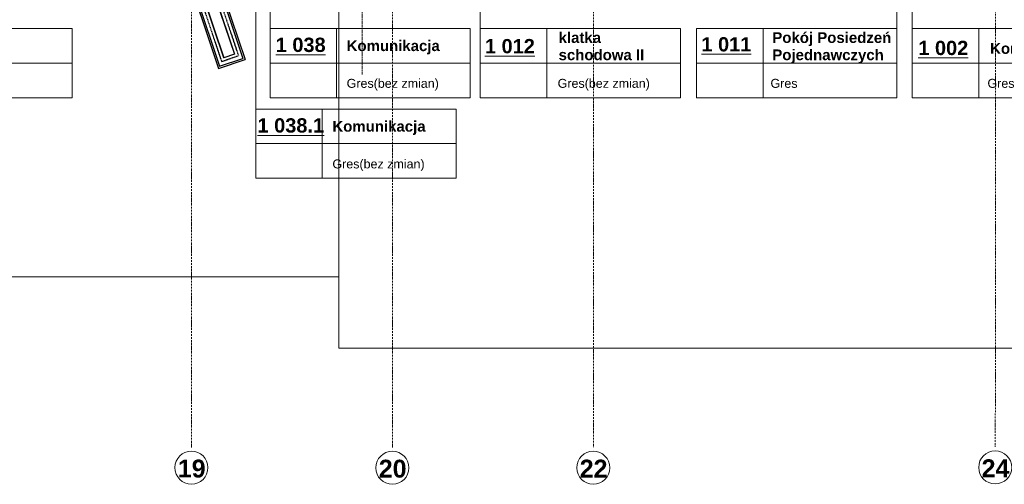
# Model space of a CAD drawing. Header units: millimetres. Extents: x -8642 to 28269, y -6609 to 3701.
# Tile 139 of 256: x 3619 to 5383, y -6231 to -5399. Entities that reach past the tile are written whole.
import ezdxf
from ezdxf.enums import TextEntityAlignment as Align

# ---------------------------------------------------------------- set-up
doc = ezdxf.new("R2010")
doc.units = ezdxf.units.MM
doc.header["$LTSCALE"] = 1000
doc.header["$MEASUREMENT"] = 0
for name, pattern in [('rzut 1 pietra$0$ArchiTECH.PC 1. Line Type', [0.004, 0.003, -0.001]), ('rzut 1 pietra$0$ArchiTECH.PC 2. Line Type', [0.0025, 0.0015, -0.001]), ('rzut 1 pietra$0$ArchiTECH.PC 5. Line Type', [0.0053, 0.003, -0.001, 0.0003, -0.001]), ('rzut 1 pietra$0$ArchiTECH.PC Solid Line Type', [0]), ('SUFIT_1 PIETRO$0$ArchiTECH.PC 2. Line Type', [0.0025, 0.0015, -0.001]), ('SUFIT_1 PIETRO$0$ArchiTECH.PC Solid Line Type', [0])]:
    doc.linetypes.add(name, pattern=pattern)
doc.layers.add('_Etapy_opis', color=7, linetype='Continuous', lineweight=18)
doc.layers.add('IS_ARCH', color=254, linetype='Continuous', lineweight=18)
doc.layers.add('SUFIT_1 PIETRO$0$ELEM KONSTRUKCJI - inwent', color=254, linetype='Continuous')
doc.layers.add('SUFIT_1 PIETRO$0$Kalka 1', color=254, linetype='Continuous')
doc.styles.add('rzut 1 pietra$0$ArchiTECHStyle1', font='arial.ttf', dxfattribs={"height": 0.16})
doc.styles.add('rzut 1 pietra$0$ArchiTECHStyle3', font='arialbd.ttf', dxfattribs={"height": 0.192})

msp = doc.modelspace()

# ---------------------------------------------------------------- linework, layer by layer
at = {"layer": '_Etapy_opis', "color": 5}
msp.add_lwpolyline([(3477.8, -3961.2), (3141.9, -3007), (5530.3, -3007), (5741.1, -2653.1), (9611.1, -4017.9), (7982.1, -5987.2), (4191, -5987.2), (4191.2, -3961.2)], close=True, dxfattribs=at)
at = {"layer": '_Etapy_opis', "color": 3}
msp.add_lwpolyline([(3387.8, -3694.2), (-3457.8, -3694.2), (-3457.8, -5859.5), (4191.2, -5859.5), (4191.2, -3961.3), (3489.6, -3961.2), (3387.8, -3694.2)], dxfattribs=at)
at = {"layer": 'IS_ARCH', "linetype": 'rzut 1 pietra$0$ArchiTECH.PC 5. Line Type'}
for p, q in [((3927.5, -3084.1), (3927.2, -6165.1)), ((4287.5, -3084.1), (4287.2, -6164.9)), ((4647.5, -3084.2), (4647.2, -6164.6)), ((5367.5, -3088.3), (5367.2, -6164))]:
    msp.add_line(p, q, dxfattribs=at)
at = {"layer": 'IS_ARCH', "linetype": 'rzut 1 pietra$0$ArchiTECH.PC Solid Line Type'}
for p, q in [((4067.8, -5414.7), (4067.8, -4536.4)), ((5218.3, -5414.7), (5218.3, -4562.8)), ((5190.9, -5414.7), (5190.9, -5041)), ((4042.3, -5559), (4042.3, -5162.2)), ((4444.3, -5414.7), (4444.3, -5189.8)), ((3927.6, -5343), (3975.7, -5486.1)), ((3930.4, -5342.1), (3977.6, -5482.3)), ((3940.3, -5333.7), (3985.2, -5467.1)), ((3985.1, -5467), (3941.7, -5337.9)), ((3961.4, -5333.7), (4004.1, -5460.7)), ((3962.8, -5338), (4004.1, -5460.7)), ((3978.1, -5345.9), (4019.3, -5468.3)), ((3981, -5345), (4023.1, -5470.2)), ((3354.6, -5414.7), (3713.4, -5414.7)), ((3713.4, -5414.7), (3713.4, -5538.6)), ((4067.8, -5414.7), (4426.6, -5414.7)), ((4067.8, -5414.7), (4067.8, -5538.6)), ((4187.1, -5414.7), (4187.1, -5538.6)), ((4426.6, -5414.7), (4426.6, -5538.6)), ((4444.3, -5414.7), (4803.1, -5414.7)), ((4444.3, -5414.7), (4444.3, -5538.6)), ((4563.5, -5414.7), (4563.5, -5538.6)), ((4803.1, -5414.7), (4803.1, -5538.6)), ((4832.1, -5414.7), (5190.9, -5414.7)), ((4832.1, -5414.7), (4832.1, -5538.6)), ((4951.4, -5414.7), (4951.4, -5538.6)), ((5190.9, -5414.7), (5190.9, -5538.6)), ((5218.3, -5414.7), (5577.1, -5414.7)), ((5218.3, -5414.7), (5218.3, -5538.6)), ((5337.5, -5414.7), (5337.5, -5538.6)), ((4004.1, -5460.7), (3985.1, -5467)), ((3354.6, -5476.6), (3713.4, -5476.6)), ((3975.7, -5486.1), (4023.1, -5470.2)), ((3977.6, -5482.3), (4019.3, -5468.3)), ((4067.8, -5476.6), (4426.6, -5476.6)), ((4444.3, -5476.6), (4803.1, -5476.6)), ((4832.1, -5476.6), (5190.9, -5476.6)), ((5218.3, -5476.6), (5577.1, -5476.6)), ((3354.6, -5538.6), (3713.4, -5538.6)), ((4067.8, -5538.6), (4426.6, -5538.6)), ((4444.3, -5538.6), (4803.1, -5538.6)), ((4832.1, -5538.6), (5190.9, -5538.6)), ((5218.3, -5538.6), (5577.1, -5538.6)), ((4042.3, -5559), (4401.1, -5559)), ((4042.3, -5559), (4042.3, -5682.9)), ((4161.5, -5559), (4161.5, -5682.9)), ((4401.1, -5559), (4401.1, -5682.9)), ((4042.3, -5620.9), (4401.1, -5620.9)), ((4042.3, -5682.9), (4401.1, -5682.9))]:
    msp.add_line(p, q, dxfattribs=at)
at = {"layer": 'IS_ARCH', "linetype": 'rzut 1 pietra$0$ArchiTECH.PC 2. Line Type'}
for p, q in [((3934.1, -5333.9), (3981.1, -5473.7)), ((3967.6, -5333.2), (4011.4, -5463.4)), ((3981.1, -5473.7), (4011.4, -5463.4))]:
    msp.add_line(p, q, dxfattribs=at)
at = {"layer": 'IS_ARCH', "linetype": 'rzut 1 pietra$0$ArchiTECH.PC 1. Line Type'}
msp.add_line((4232.7, -5344.8), (4232.9, -5497.8), dxfattribs=at)
at = {"layer": 'IS_ARCH', "linetype": 'rzut 1 pietra$0$ArchiTECH.PC Solid Line Type'}
for centre in [(3927, -6201), (4287, -6201.2), (4647, -6201.1), (5367, -6200.6)]:
    msp.add_circle(centre, 29.6, dxfattribs=at)
at = {"layer": 'SUFIT_1 PIETRO$0$ELEM KONSTRUKCJI - inwent', "linetype": 'SUFIT_1 PIETRO$0$ArchiTECH.PC Solid Line Type'}
for p, q in [((3985.1, -5467.1), (3941.7, -5338)), ((3962.8, -5338.1), (4004.1, -5460.7)), ((4004.1, -5460.7), (3985.1, -5467.1))]:
    msp.add_line(p, q, dxfattribs=at)
at = {"layer": 'SUFIT_1 PIETRO$0$Kalka 1', "linetype": 'SUFIT_1 PIETRO$0$ArchiTECH.PC Solid Line Type'}
for p, q in [((3927.6, -5343.1), (3975.7, -5486.2)), ((3930.4, -5342.2), (3977.6, -5482.4)), ((3940.3, -5333.7), (3985.2, -5467.2)), ((3961.4, -5333.7), (4004.1, -5460.8)), ((3978.1, -5346), (4019.3, -5468.4)), ((3981, -5345), (4023.1, -5470.3)), ((3975.7, -5486.2), (4023.1, -5470.3)), ((3977.6, -5482.4), (4019.3, -5468.4))]:
    msp.add_line(p, q, dxfattribs=at)
at = {"layer": 'SUFIT_1 PIETRO$0$Kalka 1', "linetype": 'SUFIT_1 PIETRO$0$ArchiTECH.PC 2. Line Type'}
for p, q in [((3934.1, -5334), (3981.1, -5473.8)), ((3967.6, -5333.3), (4011.4, -5463.5)), ((3981.1, -5473.8), (4011.4, -5463.5))]:
    msp.add_line(p, q, dxfattribs=at)

# ---------------------------------------------------------------- texts
at = {"layer": 'IS_ARCH'}
for s, height, style, p in [('%%u1 038%%u', 25.6, 'rzut 1 pietra$0$ArchiTECHStyle3', (4078, -5464.4)), ('%%u1 012%%u', 25.6, 'rzut 1 pietra$0$ArchiTECHStyle3', (4452.8, -5466.8)), ('klatka ', 19.2, 'rzut 1 pietra$0$ArchiTECHStyle3', (4584.8, -5446.3)), ('%%u1 011%%u', 25.6, 'rzut 1 pietra$0$ArchiTECHStyle3', (4840.6, -5463.5)), ('Pokój Posiedzeń', 19.2, 'rzut 1 pietra$0$ArchiTECHStyle3', (4967.7, -5446.3)), ('Komunikacja', 19.2, 'rzut 1 pietra$0$ArchiTECHStyle3', (4205.1, -5460.9)), ('schodowa II', 19.2, 'rzut 1 pietra$0$ArchiTECHStyle3', (4584.8, -5477.2)), ('Pojednawczych', 19.2, 'rzut 1 pietra$0$ArchiTECHStyle3', (4967.7, -5477.2)), ('%%u1 002%%u', 25.6, 'rzut 1 pietra$0$ArchiTECHStyle3', (5229.2, -5470)), ('Komunikacja', 19.2, 'rzut 1 pietra$0$ArchiTECHStyle3', (5357.9, -5465.8)), ('Gres(bez zmian)', 16, 'rzut 1 pietra$0$ArchiTECHStyle1', (4205.1, -5525.7)), ('Gres(bez zmian)', 16, 'rzut 1 pietra$0$ArchiTECHStyle1', (4583.1, -5525.7)), ('Gres', 16, 'rzut 1 pietra$0$ArchiTECHStyle1', (4964.4, -5525.7)), ('Gres', 16, 'rzut 1 pietra$0$ArchiTECHStyle1', (5353.1, -5525.7)), ('%%u1 038.1%%u', 25.6, 'rzut 1 pietra$0$ArchiTECHStyle3', (4045.4, -5608.7)), ('Komunikacja', 19.2, 'rzut 1 pietra$0$ArchiTECHStyle3', (4179.6, -5605.2)), ('Gres(bez zmian)', 16, 'rzut 1 pietra$0$ArchiTECHStyle1', (4179.6, -5670)), ('19', 32, 'rzut 1 pietra$0$ArchiTECHStyle3', (3902.7, -6228.2)), ('20', 32, 'rzut 1 pietra$0$ArchiTECHStyle3', (4262.7, -6228.4)), ('22', 32, 'rzut 1 pietra$0$ArchiTECHStyle3', (4622.7, -6228.3)), ('24', 32, 'rzut 1 pietra$0$ArchiTECHStyle3', (5342.7, -6227.7))]:
    msp.add_text(s, height=height, dxfattribs=dict(at, style=style)).set_placement(p, align=Align.BOTTOM_LEFT)

doc.saveas('drawing.dxf')
